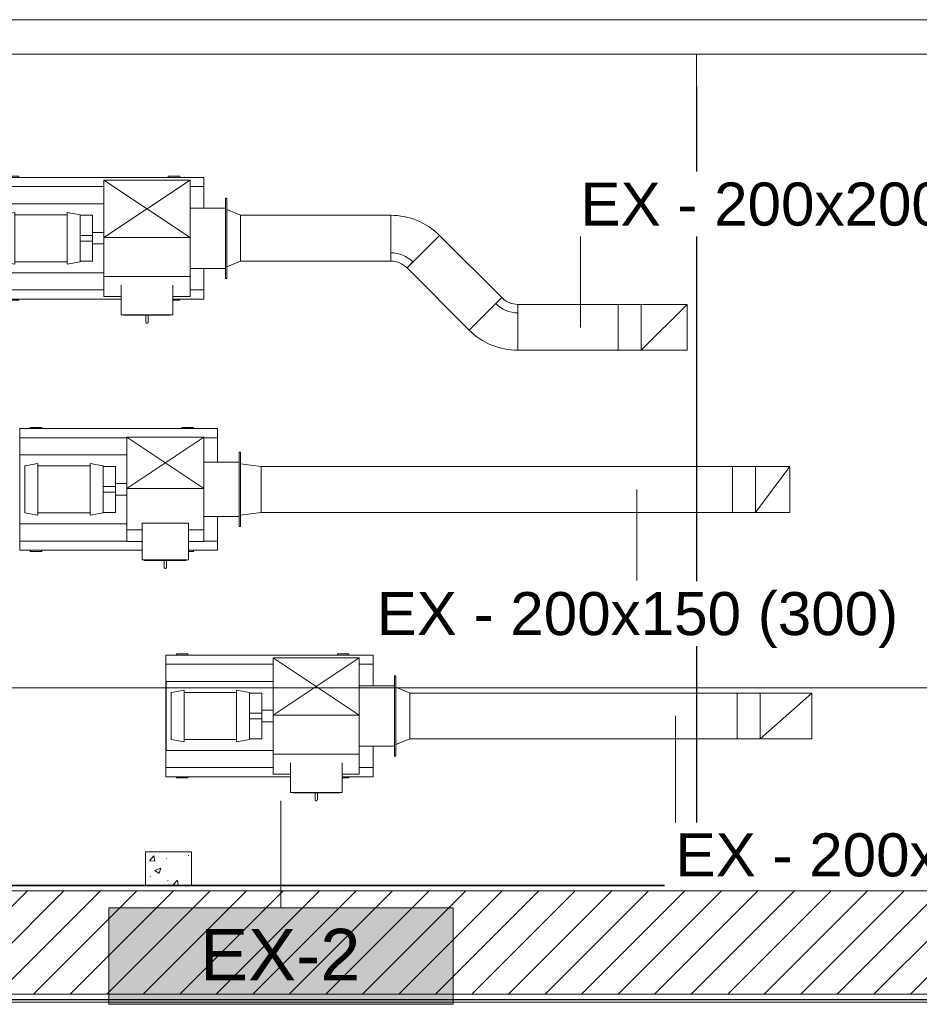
# Model space of a CAD drawing. Header units: metres. Extents: x 2.5 to 41.3, y -72.9 to -49.4.
# Tile 8 of 27: x 18.3 to 22.2, y -54.9 to -50.6. Entities that reach past the tile are written whole.
import ezdxf

# ---------------------------------------------------------------- set-up
doc = ezdxf.new("R2010")
doc.units = ezdxf.units.M
doc.linetypes.add('Oculto 1_5', pattern=[0.0022, 0.0015, -0.0007])
for name, color, linetype, lineweight in [('A-COLS', 7, 'Continuous', 18), ('A-DETL', 7, 'Oculto 1_5', 18), ('A-FLOR', 7, 'Continuous', 18), ('A-ROOF', 7, 'Continuous', 18), ('A-WALL', 7, 'Continuous', 18), ('A-WALL-PATT', 7, 'Continuous', 18), ('DUTOS', 7, 'Continuous', 18), ('G-ANNO-SYMB', 7, 'Continuous', 9), ('M-EQPM', 7, 'Continuous', 18), ('M-HVAC-DUCT', 7, 'Continuous', 18), ('M-HVAC-DUCT-ANNO', 7, 'Oculto 1_5', 18), ('S-COLS', 7, 'Continuous', 18)]:
    doc.layers.add(name, color=color, linetype=linetype, lineweight=lineweight)
doc.layers.add('M-EQPM-IDEN', color=1, linetype='Continuous', lineweight=9, true_color=0xff0000)
doc.layers.add('M-HVAC-DUCT-IDEN', color=1, linetype='Continuous', lineweight=9, true_color=0xff0000)
doc.styles.add('Arial_1', font='arial.ttf', dxfattribs={"height": 0.1875})
doc.styles.add('Arial_2', font='arial.ttf', dxfattribs={"height": 0.225})
pattern_1 = [(50, (21.555, -62.929), (0.546555, -0.047815), [0.05715, -0.62865]), (355, (21.555, -62.929), (-0.105728, 0.573166), [0.04572, -0.50292]), (100.451, (21.601, -62.933), (0.440828, 0.525349), [0.04857, -0.53427]), (46.184, (21.555, -62.776), (0.813237, -0.12613), [0.08573, -0.94298]), (96.636, (21.623, -62.787), (0.712212, 0.742287), [0.07286, -0.80141]), (351.184, (21.555, -62.776), (0.712217, 0.742274), [0.06858, -0.75438]), (21, (21.631, -62.814), (0.454846, -0.306795), [0.05715, -0.62865]), (326, (21.631, -62.814), (0.185405, 0.55256), [0.04572, -0.50292]), (71.451, (21.669, -62.84), (0.640251, 0.245763), [0.04857, -0.53427]), (37.5, (21.555, -62.929), (0.009261, 0.2536672), [0.02515, -0.47168, 0.02515, -0.48539, -0.50482]), (37.5, (21.555, -62.929), (0.009261, 0.2536672), [-1.007, 0.02515, -0.47968]), (7.5, (21.555, -62.929), (0.200456, 0.300546), [0.02515, -0.26594, 0.02515, -0.46025, -0.1924]), (7.5, (21.555, -62.929), (0.200456, 0.300546), [-0.77648, 0.02515, -0.16726]), (327.5, (21.385, -62.929), (0.4067682, -0.0171882), [0.02515, -0.16535, 0.02515, -0.56921, -0.78867]), (327.5, (21.385, -62.929), (0.4067682, -0.0171882), [-0.78486, 0.02515, -0.76352]), (317.5, (21.309, -62.929), (0.444383, 0.0762794), [0.02515, -0.2225, 0.02515, -0.36957, -0.56007]), (317.5, (21.309, -62.929), (0.444383, 0.0762794), [-0.64237, 0.02515, -0.53492])]

# ---------------------------------------------------------------- blocks, each defined once
blk = doc.blocks.new('Telhados 1 - Telhados 1-7870884-LAJE TÉCNICA')
at = {"layer": 'A-ROOF', "color": 253, "true_color": 0xaaaaaa}
blk.add_line((33.3626, -54.8516), (11.7173, -54.8516), dxfattribs=at)
blk = doc.blocks.new('4 GRE - ESCOLA DE CINEMA E AUDIOVISUAL CINE REX R07_rvt-1-LAJE TÉCNICA')
at = {"layer": 'A-WALL-PATT', "true_color": 0xd4d4d4}
h = blk.add_hatch(dxfattribs=at)
h.set_pattern_fill('FP_1', color=254, style=0, pattern_type=2)
h.set_pattern_definition(pattern_1)
h.paths.add_polyline_path([(5.5173, -54.839), (5.5198, -54.839), (5.5198, -54.344), (33.6619, -54.344), (33.6619, -54.3415), (5.5173, -54.3415), (5.5173, -54.489)])
h.paths.add_polyline_path([(34.6587, -54.3441), (34.6671, -54.3441), (34.6671, -54.3415), (33.9119, -54.3415), (33.9119, -54.3441), (34.2298, -54.3441)])
h = blk.add_hatch(dxfattribs=at)
h.set_pattern_fill('FP_2', color=254, style=0, pattern_type=2)
h.set_pattern_definition([(45, (21.555, -62.929), (-0.0795495, 0.0795495), [])])
h.paths.add_polyline_path([(34.6587, -54.8165), (34.6587, -54.3665), (33.9119, -54.3665), (33.9119, -54.8165)])
h.paths.add_polyline_path([(33.5992, -54.8165), (33.6619, -54.8165), (33.6619, -54.3665), (5.5423, -54.3665), (5.5423, -54.8165), (11.434, -54.8165), (11.434, -54.5715), (11.534, -54.5715), (11.534, -54.8165), (32.3382, -54.8165)])
h = blk.add_hatch(dxfattribs=at)
h.set_pattern_fill('FP_1', color=254, style=0, pattern_type=2)
h.set_pattern_definition(pattern_1)
h.paths.add_polyline_path([(34.6587, -54.8415), (34.6587, -54.839), (33.9119, -54.8391), (33.9119, -54.8415)])
h.paths.add_polyline_path([(33.5992, -54.8415), (33.6619, -54.8415), (33.6619, -54.839), (11.559, -54.839), (11.559, -54.8415), (32.3382, -54.8415)])
h.paths.add_polyline_path([(11.409, -54.8415), (11.409, -54.839), (5.5173, -54.839), (5.5173, -54.8415), (10.9001, -54.8415)])
at = {"layer": 'S-COLS', "true_color": 0xaaaaaa}
h = blk.add_hatch(dxfattribs=at)
h.set_pattern_fill('FP_13', color=253, style=0, pattern_type=2)
h.set_pattern_definition([(50, (21.555, -62.929), (0.273274, -0.0239114), [0.02857, -0.31432]), (355, (21.555, -62.929), (-0.052863, 0.286588), [0.02286, -0.25146]), (100.451, (21.578, -62.931), (0.220418, 0.26268), [0.02429, -0.26714]), (46.184, (21.555, -62.853), (0.406619, -0.063057), [0.04286, -0.47149]), (96.636, (21.589, -62.858), (0.356107, 0.371139), [0.03643, -0.4007]), (351.184, (21.555, -62.853), (0.356108, 0.371137), [0.03429, -0.37719]), (21, (21.593, -62.872), (0.2274184, -0.153399), [0.02858, -0.31433]), (326, (21.593, -62.872), (0.092705, 0.276284), [0.02286, -0.25146]), (71.451, (21.612, -62.884), (0.320132, 0.122885), [0.02429, -0.26714]), (37.5, (21.555, -62.929), (0.0046375, 0.1268327), [0.00251, -0.2459, 0.00251, -0.25276, -0.25241]), (37.5, (21.555, -62.929), (0.0046375, 0.1268327), [-0.50368, 0.00251, -0.2499]), (7.5, (21.555, -62.929), (0.1002335, 0.1502687), [0.00251, -0.14303, 0.00251, -0.24018, -0.0962]), (7.5, (21.555, -62.929), (0.1002335, 0.1502687), [-0.38824, 0.00251, -0.09369]), (327.5, (21.47, -62.929), (0.2033841, -0.0085941), [0.00251, -0.09274, 0.00251, -0.29467, -0.39433]), (327.5, (21.47, -62.929), (0.2033841, -0.0085941), [-0.39243, 0.00251, -0.39182]), (317.5, (21.432, -62.929), (0.2221916, 0.0381397), [0.00251, -0.12131, 0.00251, -0.19484, -0.28004]), (317.5, (21.432, -62.929), (0.2221916, 0.0381397), [-0.32118, 0.00251, -0.27752])])
h.paths.add_polyline_path([(18.8585, -54.3415), (19.0585, -54.3415), (19.0585, -54.1969), (18.8585, -54.1969)])
at = {"layer": 'A-FLOR', "color": 253, "true_color": 0xaaaaaa}
blk.add_line((21.2585, -54.3415), (21.2585, -50.7215), dxfattribs=at)
at = {"layer": 'A-WALL', "color": 253, "true_color": 0xaaaaaa}
for p, q in [((16.8494, -50.5715), (22.5289, -50.5715)), ((22.5289, -50.7215), (16.8494, -50.7215)), ((34.6671, -54.3415), (5.5173, -54.3415)), ((5.5198, -54.344), (34.6587, -54.344)), ((5.5423, -54.3665), (34.6587, -54.3665)), ((11.559, -54.8165), (34.6587, -54.8165)), ((11.559, -54.839), (34.6587, -54.839)), ((11.559, -54.8415), (34.6587, -54.8415))]:
    blk.add_line(p, q, dxfattribs=at)
at = {"layer": 'S-COLS', "color": 253, "true_color": 0xaaaaaa}
for p, q in [((18.8585, -54.1969), (19.0585, -54.1969)), ((18.8585, -54.3415), (18.8585, -54.1969)), ((19.0585, -54.1969), (19.0585, -54.3415))]:
    blk.add_line(p, q, dxfattribs=at)
at = {"layer": 'A-ROOF', "color": 253, "lineweight": 18, "true_color": 0xaaaaaa}
blk.add_blockref('Telhados 1 - Telhados 1-7870884-LAJE TÉCNICA', (0, 0), dxfattribs=at)
blk = doc.blocks.new('Family - P13-298817-LAJE TÉCNICA')
at = {"layer": 'A-COLS', "color": 253, "true_color": 0xaaaaaa}
for p, q in [((0.0987, 0.15), (0.1, 0.15)), ((0.1, 0.15), (0.1, 0.0054))]:
    blk.add_line(p, q, dxfattribs=at)
blk = doc.blocks.new('Family - P13-301664-LAJE TÉCNICA')
at = {"layer": 'S-COLS', "color": 253, "true_color": 0xaaaaaa}
for p, q in [((0.0987, 0.15), (0.1, 0.15)), ((0.1, 0.15), (0.1, 0.0054))]:
    blk.add_line(p, q, dxfattribs=at)
blk = doc.blocks.new('Family - L303-300124-LAJE TÉCNICA')
at = {"layer": 'A-FLOR', "color": 253, "true_color": 0xaaaaaa}
for p, q in [((1.0987, 1.7418), (1.1, 1.7418)), ((1.1, 1.7418), (1.1, -1.7372))]:
    blk.add_line(p, q, dxfattribs=at)
blk = doc.blocks.new('ESTRUTURAL CINE REX _011_IFC-1-LAJE TÉCNICA')
at = {"layer": 'A-COLS', "color": 253, "lineweight": 18, "true_color": 0xaaaaaa}
blk.add_blockref('Family - P13-301664-LAJE TÉCNICA', (18.9598, -54.3469), dxfattribs=at)
at = {"layer": 'A-FLOR', "color": 253, "lineweight": 18, "true_color": 0xaaaaaa}
blk.add_blockref('Family - L303-300124-LAJE TÉCNICA', (20.1598, -52.6044), dxfattribs=at)
at = {"layer": 'S-COLS', "color": 253, "lineweight": 18, "true_color": 0xaaaaaa}
blk.add_blockref('Family - P13-298817-LAJE TÉCNICA', (18.9598, -54.3469), dxfattribs=at)
blk = doc.blocks.new('M_Transição retangular para oval - Ângulo - 45 Graus-1063997-LAJE TÉCNICA')
at = {"layer": 'M-HVAC-DUCT', "color": 6, "true_color": 0xff00ff}
for p, q in [((0.0893, 0.112), (0, 0.1)), ((0, -0.1), (0, 0.1)), ((0.0658, 0.1088), (0.0893, 0.112)), ((0, -0.1), (0.0893, -0.112)), ((0.0893, -0.112), (0.0658, -0.1088))]:
    blk.add_line(p, q, dxfattribs=at)
blk = doc.blocks.new('BTS vanes - 1 Splitter Vanes-908882-LAJE TÉCNICA')
at = {"layer": 'M-HVAC-DUCT', "color": 6, "true_color": 0xff00ff}
for p, q in [((21.4362, -53.7044), (21.4362, -53.5044)), ((21.7612, -53.5044), (21.4362, -53.5044)), ((21.7612, -53.7044), (21.7612, -53.5044)), ((21.7612, -53.5044), (21.7612, -53.7044)), ((21.7612, -53.7044), (21.4362, -53.7044))]:
    blk.add_line(p, q, dxfattribs=at)
blk = doc.blocks.new('M_Transição retangular para oval - Ângulo - 45 Graus-1063978-LAJE TÉCNICA')
at = {"layer": 'M-HVAC-DUCT', "color": 6, "true_color": 0xff00ff}
for p, q in [((0.0604, 0.125), (0, 0.1)), ((0, -0.1), (0, 0.1)), ((0.0479, 0.1198), (0.0604, 0.125)), ((0, -0.1), (0.0604, -0.125)), ((0.0604, -0.125), (0.0479, -0.1198))]:
    blk.add_line(p, q, dxfattribs=at)
blk = doc.blocks.new('BTS vanes - 1 Splitter Vanes-910187-LAJE TÉCNICA')
at = {"layer": 'M-HVAC-DUCT', "color": 6, "true_color": 0xff00ff}
for p, q in [((20.9174, -52.0116), (20.9174, -51.8116)), ((21.2174, -51.8116), (20.9174, -51.8116)), ((21.2174, -52.0116), (21.2174, -51.8116)), ((21.2174, -51.8116), (21.2174, -52.0116)), ((21.2174, -52.0116), (20.9174, -52.0116))]:
    blk.add_line(p, q, dxfattribs=at)
blk = doc.blocks.new('BTS vanes - 1 Splitter Vanes-909632-LAJE TÉCNICA')
at = {"layer": 'M-HVAC-DUCT', "color": 6, "true_color": 0xff00ff}
for p, q in [((21.4155, -52.7175), (21.4155, -52.5175)), ((21.4155, -52.5175), (21.6655, -52.5175)), ((21.6655, -52.7175), (21.6655, -52.5175)), ((21.6655, -52.5175), (21.6655, -52.7175)), ((21.4155, -52.7175), (21.6655, -52.7175))]:
    blk.add_line(p, q, dxfattribs=at)
blk = doc.blocks.new('M_Transição retangular para oval - Ângulo - 45 Graus-1063869-LAJE TÉCNICA')
at = {"layer": 'M-HVAC-DUCT', "color": 6, "true_color": 0xff00ff}
for p, q in [((0.0604, 0.125), (0, 0.1)), ((0, -0.1), (0, 0.1)), ((0.0467, 0.1193), (0.0604, 0.125)), ((0, -0.1), (0.0604, -0.125)), ((0.0604, -0.125), (0.0467, -0.1193))]:
    blk.add_line(p, q, dxfattribs=at)
blk = doc.blocks.new('BTS vanes - 1 Splitter Vanes-1127622-LAJE TÉCNICA')
at = {"layer": 'M-HVAC-DUCT', "color": 6, "true_color": 0xff00ff}
for p, q in [((-0.0121, 0.1293), (0.1293, -0.0121)), ((-0.0121, 0.1293), (0.0139, 0.1032)), ((-0.0828, -0.1), (-0.0828, 0.1)), ((-0.0828, 0.0632), (-0.0828, 0.1))]:
    blk.add_line(p, q, dxfattribs=at)
for radius in [0.1, 0.1, 0.1368, 0.3]:
    blk.add_arc((-0.0828, 0.2), radius, 270, 315, dxfattribs=at)
blk = doc.blocks.new('VENTILADOR Titan LSC e LSF 200 a 1250 - 250 LSC-1063074-LAJE TÉCNICA')
at = {"layer": 'A-DETL', "color": 1, "linetype": 'Continuous', "true_color": 0xff0000}
blk.add_line((0.365, 0.1825), (0.365, 0.1825), dxfattribs=at)
at = {"layer": 'A-DETL', "color": 1, "linetype": 'Continuous', "true_color": 0xff0000, "flags": 128}
for points in [[(0.3645, 0.1825), (0.3647, 0.1825), (0.3648, 0.1825), (0.3649, 0.1825), (0.3649, 0.1825), (0.365, 0.1825)], [(0.365, 0.1925), (0.365, 0.1925), (0.365, 0.1925), (0.3649, 0.1925), (0.3648, 0.1925), (0.3647, 0.1925), (0.3646, 0.1925)], [(0.3649, 0.1925), (0.365, 0.1925), (0.365, 0.1925)]]:
    blk.add_lwpolyline(points, dxfattribs=at)
at = {"layer": 'M-EQPM', "color": 1, "true_color": 0xff0000}
for p, q in [((-0.175, 0.535), (-0.175, 0.529)), ((0.175, 0.535), (-0.175, 0.535)), ((0.175, 0.529), (-0.175, 0.529)), ((-0.131, 0.529), (-0.131, 0.375)), ((0.131, 0.375), (0.131, 0.529)), ((0.175, 0.529), (0.175, 0.535)), ((-0.265, 0.435), (-0.225, 0.435)), ((-0.265, 0.435), (-0.265, -0.4667)), ((-0.225, 0.435), (-0.131, 0.435)), ((-0.225, 0.435), (-0.225, 0.375)), ((0.131, 0.435), (0.225, 0.435)), ((0.225, 0.435), (0.265, 0.435)), ((0.225, 0.375), (0.225, 0.435)), ((0.265, 0.435), (0.265, 0.3)), ((-0.003, 0.375), (0.1659, 0.375)), ((0.253, 0.375), (0.1659, 0.375)), ((0.1659, 0.375), (0.1659, 0)), ((0.253, 0.3), (0.253, 0.375)), ((-0.265, 0.33), (-0.27, 0.33)), ((-0.27, 0.33), (-0.27, 0.28)), ((0.27, 0.33), (0.265, 0.33)), ((0.27, 0.3), (0.27, 0.33)), ((-0.27, 0.28), (-0.265, 0.28)), ((0.2037, 0.3), (0.333, 0.3)), ((0.333, 0.075), (0.333, 0.3)), ((0.335, 0.2887), (0.333, 0.2887)), ((0.335, 0.2858), (0.335, 0.2887)), ((0.35, 0.1925), (0.335, 0.1925)), ((0.35, 0.1925), (0.335, 0.1925)), ((0.335, 0.1825), (0.35, 0.1825)), ((0.335, 0.1825), (0.35, 0.1825)), ((0.333, 0.0862), (0.335, 0.0862)), ((0.335, 0.0862), (0.335, 0.0892)), ((0.333, 0.075), (0.2037, 0.075)), ((0.253, 0), (0.253, 0.075)), ((0.265, 0.075), (0.265, -0.4667)), ((-0.225, 0), (-0.225, -0.4667)), ((-0.15, -0.466), (-0.15, 0)), ((-0.025, 0), (-0.025, -0.05)), ((0.1659, 0), (-0.003, 0)), ((0.15, -0.466), (0.15, 0)), ((0.1659, 0), (0.253, 0)), ((0.225, -0.4667), (0.225, 0)), ((0.025, -0.05), (0.025, 0)), ((-0.1, -0.05), (-0.1, -0.1037)), ((-0.1, -0.05), (-0.025, -0.05)), ((-0.025, -0.05), (-0.022, -0.05)), ((-0.022, -0.05), (0.025, -0.05)), ((-0.0123, -0.05), (-0.0123, -0.1037)), ((0.0122, -0.1037), (0.0122, -0.05)), ((0.025, -0.05), (0.1, -0.05)), ((0.1, -0.05), (0.1, -0.1037)), ((-0.1025, -0.1037), (-0.1125, -0.16)), ((0.1025, -0.1037), (-0.1025, -0.1037)), ((0.1125, -0.16), (0.1025, -0.1037)), ((0.1125, -0.16), (-0.1125, -0.16)), ((-0.1025, -0.16), (-0.1025, -0.3877)), ((0.1025, -0.3877), (0.1025, -0.16)), ((-0.265, -0.371), (-0.27, -0.371)), ((-0.27, -0.371), (-0.27, -0.421)), ((0.27, -0.371), (0.265, -0.371)), ((0.27, -0.421), (0.27, -0.371)), ((-0.27, -0.421), (-0.265, -0.421)), ((-0.1125, -0.3877), (-0.1025, -0.444)), ((-0.1125, -0.3877), (0.1125, -0.3877)), ((0.1025, -0.444), (0.1125, -0.3877)), ((0.265, -0.421), (0.27, -0.421)), ((-0.225, -0.4667), (-0.265, -0.4667)), ((0.225, -0.4667), (-0.225, -0.4667)), ((0.15, -0.466), (-0.15, -0.466)), ((-0.1025, -0.444), (0.1025, -0.444)), ((0.265, -0.4667), (0.225, -0.4667))]:
    blk.add_line(p, q, dxfattribs=at)
at = {"layer": 'M-EQPM', "color": 1, "true_color": 0xff0000, "flags": 128}
for points in [[(0.335, 0.2887), (0.335, 0.2858), (0.335, 0.2772), (0.335, 0.2633), (0.335, 0.245), (0.335, 0.2234), (0.335, 0.1997), (0.335, 0.1753), (0.335, 0.1516), (0.335, 0.13), (0.335, 0.1117), (0.335, 0.0978), (0.335, 0.0892), (0.335, 0.0862)], [(0.35, 0.1925), (0.3506, 0.1925), (0.3512, 0.1925), (0.3518, 0.1925), (0.3524, 0.1925), (0.353, 0.1925), (0.3536, 0.1925), (0.3541, 0.1925), (0.3547, 0.1925), (0.3553, 0.1925)], [(0.365, 0.1925), (0.365, 0.1925), (0.365, 0.1925), (0.3649, 0.1925), (0.3648, 0.1925), (0.3647, 0.1925), (0.3646, 0.1925), (0.3644, 0.1925), (0.3642, 0.1925), (0.364, 0.1925), (0.3638, 0.1925), (0.3636, 0.1925), (0.3633, 0.1925), (0.363, 0.1925), (0.3627, 0.1925), (0.3624, 0.1925), (0.362, 0.1925), (0.3617, 0.1925), (0.3613, 0.1925), (0.3609, 0.1925), (0.3605, 0.1925), (0.36, 0.1925), (0.3596, 0.1925), (0.3591, 0.1925), (0.3586, 0.1925), (0.3581, 0.1925), (0.3576, 0.1925), (0.3571, 0.1925), (0.3565, 0.1925), (0.356, 0.1925), (0.3554, 0.1925), (0.3549, 0.1925), (0.3543, 0.1925), (0.3537, 0.1925), (0.3531, 0.1925), (0.3525, 0.1925), (0.352, 0.1925), (0.3514, 0.1925), (0.3508, 0.1925), (0.3502, 0.1925), (0.35, 0.1925)], [(0.3549, 0.1825), (0.3543, 0.1825), (0.3537, 0.1825), (0.3531, 0.1825), (0.3525, 0.1825), (0.352, 0.1825), (0.3514, 0.1825), (0.3508, 0.1825), (0.3502, 0.1825), (0.35, 0.1825)], [(0.35, 0.1825), (0.3506, 0.1825), (0.3512, 0.1825), (0.3518, 0.1825), (0.3524, 0.1825), (0.353, 0.1825), (0.3536, 0.1825), (0.3541, 0.1825), (0.3547, 0.1825), (0.3553, 0.1825), (0.3558, 0.1825), (0.3564, 0.1825), (0.3569, 0.1825), (0.3575, 0.1825), (0.358, 0.1825), (0.3585, 0.1825), (0.359, 0.1825), (0.3594, 0.1825), (0.3599, 0.1825), (0.3603, 0.1825), (0.3608, 0.1825), (0.3612, 0.1825), (0.3616, 0.1825), (0.3619, 0.1825), (0.3623, 0.1825), (0.3626, 0.1825), (0.3629, 0.1825), (0.3632, 0.1825), (0.3635, 0.1825), (0.3638, 0.1825), (0.364, 0.1825), (0.3642, 0.1825), (0.3644, 0.1825), (0.3645, 0.1825), (0.3647, 0.1825), (0.3648, 0.1825), (0.3649, 0.1825), (0.3649, 0.1825), (0.365, 0.1825), (0.365, 0.1825)], [(0.3569, 0.1925), (0.3575, 0.1925), (0.358, 0.1925), (0.3585, 0.1925), (0.359, 0.1925), (0.3594, 0.1925), (0.3599, 0.1925), (0.3603, 0.1925), (0.3608, 0.1925), (0.3612, 0.1925), (0.3616, 0.1925), (0.3619, 0.1925), (0.3623, 0.1925), (0.3626, 0.1925), (0.3629, 0.1925), (0.3632, 0.1925), (0.3635, 0.1925), (0.3638, 0.1925)], [(0.3636, 0.1825), (0.3633, 0.1825), (0.363, 0.1825), (0.3627, 0.1825), (0.3624, 0.1825), (0.362, 0.1825), (0.3617, 0.1825), (0.3613, 0.1825), (0.3609, 0.1825), (0.3605, 0.1825), (0.36, 0.1825), (0.3596, 0.1825), (0.3591, 0.1825), (0.3586, 0.1825), (0.3581, 0.1825), (0.3576, 0.1825), (0.3571, 0.1825)], [(0.3649, 0.1925), (0.365, 0.1925), (0.365, 0.1925)], [(0.365, 0.1925), (0.3652, 0.1925), (0.3654, 0.1925), (0.3656, 0.1925), (0.3658, 0.1924), (0.366, 0.1924), (0.3662, 0.1924), (0.3664, 0.1923), (0.3666, 0.1922), (0.3668, 0.1922), (0.3669, 0.1921), (0.3671, 0.192), (0.3673, 0.1919), (0.3675, 0.1918)], [(0.3675, 0.1832), (0.3674, 0.1831), (0.3672, 0.183), (0.367, 0.1829), (0.3668, 0.1828), (0.3666, 0.1828), (0.3664, 0.1827), (0.3662, 0.1827), (0.366, 0.1826), (0.3658, 0.1826), (0.3657, 0.1825), (0.3655, 0.1825), (0.3653, 0.1825), (0.3651, 0.1825), (0.365, 0.1825)], [(0.365, 0.1825), (0.365, 0.1825), (0.365, 0.1825)], [(0.3687, 0.1908), (0.3689, 0.1907), (0.369, 0.1905), (0.3691, 0.1904), (0.3692, 0.1902), (0.3693, 0.19), (0.3694, 0.1899), (0.3695, 0.1897), (0.3696, 0.1895), (0.3697, 0.1893), (0.3697, 0.1891), (0.3698, 0.1889), (0.3698, 0.1887), (0.3699, 0.1885), (0.3699, 0.1883), (0.37, 0.1882), (0.37, 0.188), (0.37, 0.1878), (0.37, 0.1876), (0.37, 0.1875)], [(0.37, 0.1875), (0.37, 0.1873), (0.37, 0.1871), (0.37, 0.1869), (0.3699, 0.1867), (0.3699, 0.1865), (0.3699, 0.1863), (0.3698, 0.1861), (0.3697, 0.1859), (0.3697, 0.1857), (0.3696, 0.1856), (0.3695, 0.1854), (0.3694, 0.1852), (0.3693, 0.185), (0.3692, 0.1848), (0.3691, 0.1847), (0.369, 0.1845), (0.3689, 0.1844), (0.3688, 0.1842)]]:
    blk.add_lwpolyline(points, dxfattribs=at)
blk = doc.blocks.new('VENTILADOR Titan LSC e LSF 200 a 1250 - 250 LSC-V17-LAJE TÉCNICA')
at = {"layer": 'A-DETL', "color": 1, "linetype": 'Continuous', "true_color": 0xff0000}
blk.add_line((0.365, 0.1825), (0.365, 0.1825), dxfattribs=at)
at = {"layer": 'A-DETL', "color": 1, "linetype": 'Continuous', "true_color": 0xff0000, "flags": 128}
for points in [[(0.3645, 0.1825), (0.3647, 0.1825), (0.3648, 0.1825), (0.3649, 0.1825), (0.3649, 0.1825), (0.365, 0.1825)], [(0.365, 0.1925), (0.365, 0.1925), (0.365, 0.1925), (0.3649, 0.1925), (0.3648, 0.1925), (0.3647, 0.1925), (0.3646, 0.1925)], [(0.3649, 0.1925), (0.365, 0.1925), (0.365, 0.1925)]]:
    blk.add_lwpolyline(points, dxfattribs=at)
at = {"layer": 'M-EQPM', "color": 1, "true_color": 0xff0000}
for p, q in [((-0.175, 0.535), (-0.175, 0.529)), ((0.175, 0.535), (-0.175, 0.535)), ((0.175, 0.529), (-0.175, 0.529)), ((-0.131, 0.529), (-0.131, 0.375)), ((0.131, 0.375), (0.131, 0.529)), ((0.175, 0.529), (0.175, 0.535)), ((-0.265, 0.435), (-0.225, 0.435)), ((-0.265, 0.435), (-0.265, -0.4667)), ((-0.225, 0.435), (-0.131, 0.435)), ((-0.225, 0.435), (-0.225, 0.375)), ((0.131, 0.435), (0.225, 0.435)), ((0.225, 0.435), (0.265, 0.435)), ((0.225, 0.375), (0.225, 0.435)), ((0.265, 0.435), (0.265, 0.3)), ((-0.003, 0.375), (0.1659, 0.375)), ((0.253, 0.375), (0.1659, 0.375)), ((0.1659, 0.375), (0.1659, 0)), ((0.253, 0.3), (0.253, 0.375)), ((-0.265, 0.33), (-0.27, 0.33)), ((-0.27, 0.33), (-0.27, 0.28)), ((0.27, 0.33), (0.265, 0.33)), ((0.27, 0.3), (0.27, 0.33)), ((-0.27, 0.28), (-0.265, 0.28)), ((0.2037, 0.3), (0.333, 0.3)), ((0.333, 0.075), (0.333, 0.3)), ((0.335, 0.2887), (0.333, 0.2887)), ((0.335, 0.2858), (0.335, 0.2887)), ((0.35, 0.1925), (0.335, 0.1925)), ((0.35, 0.1925), (0.335, 0.1925)), ((0.335, 0.1825), (0.35, 0.1825)), ((0.335, 0.1825), (0.35, 0.1825)), ((0.333, 0.0862), (0.335, 0.0862)), ((0.335, 0.0862), (0.335, 0.0892)), ((0.333, 0.075), (0.2037, 0.075)), ((0.253, 0), (0.253, 0.075)), ((0.265, 0.075), (0.265, -0.4667)), ((-0.15, -0.466), (-0.15, 0)), ((0.1659, 0), (-0.003, 0)), ((0.15, -0.466), (0.15, 0)), ((0.1659, 0), (0.253, 0)), ((0.225, -0.4667), (0.225, 0)), ((-0.225, 0), (-0.225, -0.4667)), ((-0.025, 0), (-0.025, -0.05)), ((0.025, -0.05), (0.025, 0)), ((-0.1, -0.05), (-0.1, -0.1037)), ((-0.1, -0.05), (-0.025, -0.05)), ((-0.025, -0.05), (-0.022, -0.05)), ((-0.022, -0.05), (0.025, -0.05)), ((-0.0123, -0.05), (-0.0123, -0.1037)), ((0.0122, -0.1037), (0.0122, -0.05)), ((0.0257, -0.05), (0.1, -0.05)), ((0.1, -0.05), (0.1, -0.1037)), ((-0.1025, -0.1037), (-0.1125, -0.16)), ((0.1025, -0.1037), (-0.1025, -0.1037)), ((0.1125, -0.16), (0.1025, -0.1037)), ((0.1125, -0.16), (-0.1125, -0.16)), ((-0.1025, -0.16), (-0.1025, -0.3877)), ((0.1025, -0.3877), (0.1025, -0.16)), ((-0.265, -0.371), (-0.27, -0.371)), ((-0.27, -0.371), (-0.27, -0.421)), ((0.27, -0.371), (0.265, -0.371)), ((0.27, -0.421), (0.27, -0.371)), ((-0.27, -0.421), (-0.265, -0.421)), ((-0.1125, -0.3877), (-0.1025, -0.444)), ((-0.1125, -0.3877), (0.1125, -0.3877)), ((0.1025, -0.444), (0.1125, -0.3877)), ((0.265, -0.421), (0.27, -0.421)), ((-0.225, -0.4667), (-0.265, -0.4667)), ((0.225, -0.4667), (-0.225, -0.4667)), ((0.15, -0.466), (-0.15, -0.466)), ((-0.1025, -0.444), (0.1025, -0.444)), ((0.265, -0.4667), (0.225, -0.4667))]:
    blk.add_line(p, q, dxfattribs=at)
at = {"layer": 'M-EQPM', "color": 1, "true_color": 0xff0000, "flags": 128}
for points in [[(0.335, 0.2887), (0.335, 0.2858), (0.335, 0.2772), (0.335, 0.2633), (0.335, 0.245), (0.335, 0.2234), (0.335, 0.1997), (0.335, 0.1753), (0.335, 0.1516), (0.335, 0.13), (0.335, 0.1117), (0.335, 0.0978), (0.335, 0.0892), (0.335, 0.0862)], [(0.35, 0.1925), (0.3506, 0.1925), (0.3512, 0.1925), (0.3518, 0.1925), (0.3524, 0.1925), (0.353, 0.1925), (0.3536, 0.1925), (0.3541, 0.1925), (0.3547, 0.1925), (0.3553, 0.1925)], [(0.365, 0.1925), (0.365, 0.1925), (0.365, 0.1925), (0.3649, 0.1925), (0.3648, 0.1925), (0.3647, 0.1925), (0.3646, 0.1925), (0.3644, 0.1925), (0.3642, 0.1925), (0.364, 0.1925), (0.3638, 0.1925), (0.3636, 0.1925), (0.3633, 0.1925), (0.363, 0.1925), (0.3627, 0.1925), (0.3624, 0.1925), (0.362, 0.1925), (0.3617, 0.1925), (0.3613, 0.1925), (0.3609, 0.1925), (0.3605, 0.1925), (0.36, 0.1925), (0.3596, 0.1925), (0.3591, 0.1925), (0.3586, 0.1925), (0.3581, 0.1925), (0.3576, 0.1925), (0.3571, 0.1925), (0.3565, 0.1925), (0.356, 0.1925), (0.3554, 0.1925), (0.3549, 0.1925), (0.3543, 0.1925), (0.3537, 0.1925), (0.3531, 0.1925), (0.3525, 0.1925), (0.352, 0.1925), (0.3514, 0.1925), (0.3508, 0.1925), (0.3502, 0.1925), (0.35, 0.1925)], [(0.3549, 0.1825), (0.3543, 0.1825), (0.3537, 0.1825), (0.3531, 0.1825), (0.3525, 0.1825), (0.352, 0.1825), (0.3514, 0.1825), (0.3508, 0.1825), (0.3502, 0.1825), (0.35, 0.1825)], [(0.35, 0.1825), (0.3506, 0.1825), (0.3512, 0.1825), (0.3518, 0.1825), (0.3524, 0.1825), (0.353, 0.1825), (0.3536, 0.1825), (0.3541, 0.1825), (0.3547, 0.1825), (0.3553, 0.1825), (0.3558, 0.1825), (0.3564, 0.1825), (0.3569, 0.1825), (0.3575, 0.1825), (0.358, 0.1825), (0.3585, 0.1825), (0.359, 0.1825), (0.3594, 0.1825), (0.3599, 0.1825), (0.3603, 0.1825), (0.3608, 0.1825), (0.3612, 0.1825), (0.3616, 0.1825), (0.3619, 0.1825), (0.3623, 0.1825), (0.3626, 0.1825), (0.3629, 0.1825), (0.3632, 0.1825), (0.3635, 0.1825), (0.3638, 0.1825), (0.364, 0.1825), (0.3642, 0.1825), (0.3644, 0.1825), (0.3645, 0.1825), (0.3647, 0.1825), (0.3648, 0.1825), (0.3649, 0.1825), (0.3649, 0.1825), (0.365, 0.1825), (0.365, 0.1825)], [(0.3569, 0.1925), (0.3575, 0.1925), (0.358, 0.1925), (0.3585, 0.1925), (0.359, 0.1925), (0.3594, 0.1925), (0.3599, 0.1925), (0.3603, 0.1925), (0.3608, 0.1925), (0.3612, 0.1925), (0.3616, 0.1925), (0.3619, 0.1925), (0.3623, 0.1925), (0.3626, 0.1925), (0.3629, 0.1925), (0.3632, 0.1925), (0.3635, 0.1925), (0.3638, 0.1925)], [(0.3636, 0.1825), (0.3633, 0.1825), (0.363, 0.1825), (0.3627, 0.1825), (0.3624, 0.1825), (0.362, 0.1825), (0.3617, 0.1825), (0.3613, 0.1825), (0.3609, 0.1825), (0.3605, 0.1825), (0.36, 0.1825), (0.3596, 0.1825), (0.3591, 0.1825), (0.3586, 0.1825), (0.3581, 0.1825), (0.3576, 0.1825), (0.3571, 0.1825)], [(0.3649, 0.1925), (0.365, 0.1925), (0.365, 0.1925)], [(0.365, 0.1925), (0.3652, 0.1925), (0.3654, 0.1925), (0.3656, 0.1925), (0.3658, 0.1924), (0.366, 0.1924), (0.3662, 0.1924), (0.3664, 0.1923), (0.3666, 0.1922), (0.3668, 0.1922), (0.3669, 0.1921), (0.3671, 0.192), (0.3673, 0.1919), (0.3675, 0.1918)], [(0.3675, 0.1832), (0.3674, 0.1831), (0.3672, 0.183), (0.367, 0.1829), (0.3668, 0.1828), (0.3666, 0.1828), (0.3664, 0.1827), (0.3662, 0.1827), (0.366, 0.1826), (0.3658, 0.1826), (0.3657, 0.1825), (0.3655, 0.1825), (0.3653, 0.1825), (0.3651, 0.1825), (0.365, 0.1825)], [(0.365, 0.1825), (0.365, 0.1825), (0.365, 0.1825)], [(0.3687, 0.1908), (0.3689, 0.1907), (0.369, 0.1905), (0.3691, 0.1904), (0.3692, 0.1902), (0.3693, 0.19), (0.3694, 0.1899), (0.3695, 0.1897), (0.3696, 0.1895), (0.3697, 0.1893), (0.3697, 0.1891), (0.3698, 0.1889), (0.3698, 0.1887), (0.3699, 0.1885), (0.3699, 0.1883), (0.37, 0.1882), (0.37, 0.188), (0.37, 0.1878), (0.37, 0.1876), (0.37, 0.1875)], [(0.37, 0.1875), (0.37, 0.1873), (0.37, 0.1871), (0.37, 0.1869), (0.3699, 0.1867), (0.3699, 0.1865), (0.3699, 0.1863), (0.3698, 0.1861), (0.3697, 0.1859), (0.3697, 0.1857), (0.3696, 0.1856), (0.3695, 0.1854), (0.3694, 0.1852), (0.3693, 0.185), (0.3692, 0.1848), (0.3691, 0.1847), (0.369, 0.1845), (0.3689, 0.1844), (0.3688, 0.1842)]]:
    blk.add_lwpolyline(points, dxfattribs=at)
blk = doc.blocks.new('VENTILADOR Titan LSC e LSF 200 a 1250 - 224 LSC-1063991-LAJE TÉCNICA')
at = {"layer": 'A-DETL', "color": 1, "linetype": 'Continuous', "true_color": 0xff0000}
blk.add_line((0.3395, 0.1625), (0.3395, 0.1625), dxfattribs=at)
at = {"layer": 'A-DETL', "color": 1, "linetype": 'Continuous', "true_color": 0xff0000, "flags": 128}
for points in [[(0.3395, 0.1725), (0.3395, 0.1725), (0.3395, 0.1725), (0.3394, 0.1725), (0.3393, 0.1725), (0.3392, 0.1725), (0.3391, 0.1725)], [(0.3394, 0.1725), (0.3395, 0.1725), (0.3395, 0.1725)], [(0.339, 0.1625), (0.3392, 0.1625), (0.3393, 0.1625), (0.3394, 0.1625), (0.3394, 0.1625), (0.3395, 0.1625)]]:
    blk.add_lwpolyline(points, dxfattribs=at)
at = {"layer": 'M-EQPM', "color": 1, "true_color": 0xff0000}
for p, q in [((-0.162, 0.495), (-0.162, 0.489)), ((0.162, 0.495), (-0.162, 0.495)), ((0.162, 0.489), (-0.162, 0.489)), ((-0.118, 0.489), (-0.118, 0.335)), ((0.118, 0.335), (0.118, 0.489)), ((0.162, 0.489), (0.162, 0.495)), ((-0.265, 0.395), (-0.225, 0.395)), ((-0.265, 0.395), (-0.265, -0.4667)), ((-0.225, 0.395), (-0.118, 0.395)), ((-0.225, 0.395), (-0.225, 0.335)), ((0.118, 0.395), (0.225, 0.395)), ((0.225, 0.395), (0.265, 0.395)), ((0.225, 0.335), (0.225, 0.395)), ((0.265, 0.395), (0.265, 0.268)), ((-0.0035, 0.335), (0.1757, 0.335)), ((0.2275, 0.335), (0.1757, 0.335)), ((0.1757, 0.335), (0.1757, 0.268)), ((0.2275, 0.268), (0.2275, 0.335)), ((-0.265, 0.29), (-0.27, 0.29)), ((-0.27, 0.29), (-0.27, 0.24)), ((0.1475, 0.268), (0.3075, 0.268)), ((0.1475, 0.268), (0.1475, 0.067)), ((0.27, 0.29), (0.265, 0.29)), ((0.27, 0.268), (0.27, 0.29)), ((0.3075, 0.067), (0.3075, 0.268)), ((0.3095, 0.2579), (0.3075, 0.2579)), ((0.3095, 0.2576), (0.3095, 0.2579)), ((-0.27, 0.24), (-0.265, 0.24)), ((0.3245, 0.1725), (0.3095, 0.1725)), ((0.3245, 0.1725), (0.3095, 0.1725)), ((0.3095, 0.1625), (0.3245, 0.1625)), ((0.3095, 0.1625), (0.3245, 0.1625)), ((0.3075, 0.067), (0.1475, 0.067)), ((0.1757, 0.067), (0.1757, 0)), ((0.2275, 0), (0.2275, 0.067)), ((0.265, 0.067), (0.265, -0.4667)), ((0.3075, 0.077), (0.3095, 0.077)), ((0.3095, 0.077), (0.3095, 0.0774)), ((-0.15, -0.466), (-0.15, 0)), ((0.1757, 0), (-0.0035, 0)), ((0.15, -0.466), (0.15, 0)), ((0.1757, 0), (0.2275, 0)), ((0.225, -0.4667), (0.225, 0)), ((-0.225, 0), (-0.225, -0.4667)), ((-0.025, 0), (-0.025, -0.05)), ((0.025, -0.05), (0.025, 0)), ((-0.1, -0.05), (-0.1, -0.1037)), ((-0.1, -0.05), (-0.0251, -0.05)), ((-0.025, -0.05), (-0.022, -0.05)), ((-0.022, -0.05), (0.025, -0.05)), ((-0.0123, -0.05), (-0.0123, -0.1037)), ((0.0122, -0.1037), (0.0122, -0.05)), ((0.025, -0.05), (0.1, -0.05)), ((0.1, -0.05), (0.1, -0.1037)), ((-0.1025, -0.1037), (-0.1125, -0.16)), ((0.1025, -0.1037), (-0.1025, -0.1037)), ((0.1125, -0.16), (0.1025, -0.1037)), ((0.1125, -0.16), (-0.1125, -0.16)), ((-0.1025, -0.16), (-0.1025, -0.3877)), ((0.1025, -0.3877), (0.1025, -0.16)), ((-0.265, -0.371), (-0.27, -0.371)), ((-0.27, -0.371), (-0.27, -0.421)), ((0.27, -0.371), (0.265, -0.371)), ((0.27, -0.421), (0.27, -0.371)), ((-0.27, -0.421), (-0.265, -0.421)), ((-0.1125, -0.3877), (-0.1025, -0.444)), ((-0.1125, -0.3877), (0.1125, -0.3877)), ((0.1025, -0.444), (0.1125, -0.3877)), ((0.265, -0.421), (0.27, -0.421)), ((-0.225, -0.4667), (-0.265, -0.4667)), ((0.225, -0.4667), (-0.225, -0.4667)), ((0.15, -0.466), (-0.15, -0.466)), ((-0.1025, -0.444), (0.1025, -0.444)), ((0.265, -0.4667), (0.225, -0.4667))]:
    blk.add_line(p, q, dxfattribs=at)
at = {"layer": 'M-EQPM', "color": 1, "true_color": 0xff0000, "flags": 128}
for points in [[(0.3095, 0.2579), (0.3095, 0.2553), (0.3095, 0.2476), (0.3095, 0.2352), (0.3095, 0.2189), (0.3095, 0.1996), (0.3095, 0.1784), (0.3095, 0.1566), (0.3095, 0.1354), (0.3095, 0.1161), (0.3095, 0.0998), (0.3095, 0.0874), (0.3095, 0.0797), (0.3095, 0.077)], [(0.3245, 0.1725), (0.3251, 0.1725), (0.3257, 0.1725), (0.3263, 0.1725), (0.3269, 0.1725), (0.3275, 0.1725), (0.3281, 0.1725), (0.3286, 0.1725), (0.3292, 0.1725), (0.3298, 0.1725)], [(0.3395, 0.1725), (0.3395, 0.1725), (0.3395, 0.1725), (0.3394, 0.1725), (0.3393, 0.1725), (0.3392, 0.1725), (0.3391, 0.1725), (0.3389, 0.1725), (0.3387, 0.1725), (0.3385, 0.1725), (0.3383, 0.1725), (0.3381, 0.1725), (0.3378, 0.1725), (0.3375, 0.1725), (0.3372, 0.1725), (0.3369, 0.1725), (0.3365, 0.1725), (0.3362, 0.1725), (0.3358, 0.1725), (0.3354, 0.1725), (0.335, 0.1725), (0.3345, 0.1725), (0.3341, 0.1725), (0.3336, 0.1725), (0.3331, 0.1725), (0.3326, 0.1725), (0.3321, 0.1725), (0.3316, 0.1725), (0.331, 0.1725), (0.3305, 0.1725), (0.3299, 0.1725), (0.3294, 0.1725), (0.3288, 0.1725), (0.3282, 0.1725), (0.3276, 0.1725), (0.327, 0.1725), (0.3265, 0.1725), (0.3259, 0.1725), (0.3253, 0.1725), (0.3247, 0.1725), (0.3245, 0.1725)], [(0.3314, 0.1725), (0.332, 0.1725), (0.3325, 0.1725), (0.333, 0.1725), (0.3335, 0.1725), (0.3339, 0.1725), (0.3344, 0.1725), (0.3348, 0.1725), (0.3353, 0.1725), (0.3357, 0.1725), (0.3361, 0.1725), (0.3364, 0.1725), (0.3368, 0.1725), (0.3371, 0.1725), (0.3374, 0.1725), (0.3377, 0.1725), (0.338, 0.1725), (0.3383, 0.1725)], [(0.3394, 0.1725), (0.3395, 0.1725), (0.3395, 0.1725)], [(0.3395, 0.1725), (0.3397, 0.1725), (0.3399, 0.1725), (0.3401, 0.1725), (0.3403, 0.1724), (0.3405, 0.1724), (0.3407, 0.1724), (0.3409, 0.1723), (0.3411, 0.1722), (0.3413, 0.1722), (0.3414, 0.1721), (0.3416, 0.172), (0.3418, 0.1719), (0.342, 0.1718)], [(0.3294, 0.1625), (0.3288, 0.1625), (0.3282, 0.1625), (0.3276, 0.1625), (0.327, 0.1625), (0.3265, 0.1625), (0.3259, 0.1625), (0.3253, 0.1625), (0.3247, 0.1625), (0.3245, 0.1625)], [(0.3245, 0.1625), (0.3251, 0.1625), (0.3257, 0.1625), (0.3263, 0.1625), (0.3269, 0.1625), (0.3275, 0.1625), (0.3281, 0.1625), (0.3286, 0.1625), (0.3292, 0.1625), (0.3298, 0.1625), (0.3303, 0.1625), (0.3309, 0.1625), (0.3314, 0.1625), (0.332, 0.1625), (0.3325, 0.1625), (0.333, 0.1625), (0.3335, 0.1625), (0.3339, 0.1625), (0.3344, 0.1625), (0.3348, 0.1625), (0.3353, 0.1625), (0.3357, 0.1625), (0.3361, 0.1625), (0.3364, 0.1625), (0.3368, 0.1625), (0.3371, 0.1625), (0.3374, 0.1625), (0.3377, 0.1625), (0.338, 0.1625), (0.3383, 0.1625), (0.3385, 0.1625), (0.3387, 0.1625), (0.3389, 0.1625), (0.339, 0.1625), (0.3392, 0.1625), (0.3393, 0.1625), (0.3394, 0.1625), (0.3394, 0.1625), (0.3395, 0.1625), (0.3395, 0.1625)], [(0.3381, 0.1625), (0.3378, 0.1625), (0.3375, 0.1625), (0.3372, 0.1625), (0.3369, 0.1625), (0.3365, 0.1625), (0.3362, 0.1625), (0.3358, 0.1625), (0.3354, 0.1625), (0.335, 0.1625), (0.3345, 0.1625), (0.3341, 0.1625), (0.3336, 0.1625), (0.3331, 0.1625), (0.3326, 0.1625), (0.3321, 0.1625), (0.3316, 0.1625)], [(0.342, 0.1632), (0.3419, 0.1631), (0.3417, 0.163), (0.3415, 0.1629), (0.3413, 0.1628), (0.3411, 0.1628), (0.3409, 0.1627), (0.3407, 0.1627), (0.3405, 0.1626), (0.3403, 0.1626), (0.3402, 0.1625), (0.34, 0.1625), (0.3398, 0.1625), (0.3396, 0.1625), (0.3395, 0.1625)], [(0.3395, 0.1625), (0.3395, 0.1625), (0.3395, 0.1625)], [(0.3432, 0.1708), (0.3434, 0.1707), (0.3435, 0.1705), (0.3436, 0.1704), (0.3437, 0.1702), (0.3438, 0.17), (0.3439, 0.1699), (0.344, 0.1697), (0.3441, 0.1695), (0.3442, 0.1693), (0.3442, 0.1691), (0.3443, 0.1689), (0.3443, 0.1687), (0.3444, 0.1685), (0.3444, 0.1683), (0.3445, 0.1682), (0.3445, 0.168), (0.3445, 0.1678), (0.3445, 0.1676), (0.3445, 0.1675)], [(0.3445, 0.1675), (0.3445, 0.1673), (0.3445, 0.1671), (0.3445, 0.1669), (0.3444, 0.1667), (0.3444, 0.1665), (0.3444, 0.1663), (0.3443, 0.1661), (0.3442, 0.1659), (0.3442, 0.1657), (0.3441, 0.1656), (0.344, 0.1654), (0.3439, 0.1652), (0.3438, 0.165), (0.3437, 0.1648), (0.3436, 0.1647), (0.3435, 0.1645), (0.3434, 0.1644), (0.3433, 0.1642)]]:
    blk.add_lwpolyline(points, dxfattribs=at)
blk = doc.blocks.new('M_Identificador de equipamento mecânico_BTS - Em caixas-817025-LAJE TÉCNICA')
at = {"layer": 'M-EQPM-IDEN', "true_color": 0xf5f5f5}
blk.add_hatch(color=7, dxfattribs=at).paths.add_polyline_path([(0.01, 0.0028), (0.01, -0.0028), (-0.01, -0.0028), (-0.01, 0.0028)])
at = {"layer": 'M-EQPM-IDEN'}
for p, q in [((0.01, 0.0028), (-0.01, 0.0028)), ((-0.01, 0.0028), (-0.01, -0.0028)), ((-0.01, 0.0028), (0.01, 0.0028)), ((-0.01, -0.0028), (-0.01, 0.0028)), ((0.01, -0.0028), (0.01, 0.0028)), ((0.01, 0.0028), (0.01, -0.0028)), ((-0.01, -0.0028), (0.01, -0.0028)), ((0.01, -0.0028), (-0.01, -0.0028))]:
    blk.add_line(p, q, dxfattribs=at)

msp = doc.modelspace()

# ---------------------------------------------------------------- linework, layer by layer
at = {"layer": 'A-DETL', "color": 6, "linetype": 'Continuous', "true_color": 0xff00ff}
for p, q in [((21.0174, -52.0116), (21.0174, -51.8116)), ((21.0174, -52.0116), (21.2174, -51.8116)), ((21.5155, -52.5175), (21.5155, -52.7175)), ((21.5155, -52.7175), (21.6655, -52.5175)), ((21.5362, -53.7044), (21.5362, -53.5044)), ((21.7612, -53.5044), (21.5362, -53.7044))]:
    msp.add_line(p, q, dxfattribs=at)
at = {"layer": 'DUTOS', "color": 6, "true_color": 0xff00ff}
for p, q in [((19.2729, -51.6236), (19.2729, -51.4236)), ((19.927, -51.4236), (19.2729, -51.4236)), ((19.927, -51.4236), (19.927, -51.6236)), ((19.9977, -51.6529), (20.1392, -51.5114)), ((20.1392, -51.5114), (20.41, -51.7823)), ((19.927, -51.6236), (19.2729, -51.6236)), ((19.9977, -51.6529), (20.2686, -51.9237)), ((20.41, -51.7823), (20.2686, -51.9237)), ((20.4807, -52.0116), (20.4807, -51.8116)), ((20.4807, -51.8116), (20.9174, -51.8116)), ((20.9174, -51.8116), (20.9174, -52.0116)), ((20.4807, -52.0116), (20.9174, -52.0116)), ((19.3619, -52.7175), (19.3619, -52.5175)), ((19.3619, -52.5175), (21.4155, -52.5175)), ((21.4155, -52.5175), (21.4155, -52.7175)), ((19.3619, -52.7175), (21.4155, -52.7175)), ((20.01, -53.7044), (20.01, -53.5044)), ((20.01, -53.5044), (21.4362, -53.5044)), ((21.4362, -53.5044), (21.4362, -53.7044)), ((20.01, -53.7044), (21.4362, -53.7044))]:
    msp.add_line(p, q, dxfattribs=at)
at = {"layer": 'G-ANNO-SYMB'}
msp.add_line((3.5762, -53.482), (41.1771, -53.482), dxfattribs=at)
at = {"layer": 'M-EQPM-IDEN'}
msp.add_line((19.4488, -53.9744), (19.4488, -54.4404), dxfattribs=at)
at = {"layer": 'M-HVAC-DUCT-ANNO', "color": 96, "linetype": 'Continuous', "true_color": 0x008000}
for p, q in [((18.6776, -51.5206), (18.6776, -51.2706)), ((18.6776, -51.2706), (19.0526, -51.2706)), ((18.6776, -51.2706), (19.0526, -51.5206)), ((19.0526, -51.2706), (18.6776, -51.5206)), ((19.0526, -51.2706), (19.0526, -51.5206)), ((19.0526, -51.5206), (18.6776, -51.5206)), ((18.7776, -52.614), (18.7776, -52.39)), ((18.7776, -52.39), (19.1126, -52.39)), ((18.7776, -52.39), (19.1126, -52.614)), ((19.1126, -52.39), (18.7776, -52.614)), ((19.1126, -52.39), (19.1126, -52.614)), ((19.1126, -52.614), (18.7776, -52.614)), ((19.4147, -53.6014), (19.4147, -53.3514)), ((19.4147, -53.3514), (19.7897, -53.3514)), ((19.4147, -53.3514), (19.7897, -53.6014)), ((19.7897, -53.3514), (19.4147, -53.6014)), ((19.7897, -53.3514), (19.7897, -53.6014)), ((19.7897, -53.6014), (19.4147, -53.6014))]:
    msp.add_line(p, q, dxfattribs=at)
at = {"layer": 'M-HVAC-DUCT-ANNO', "color": 6, "linetype": 'Continuous', "true_color": 0xff00ff}
for p, q in [((21.2174, -51.8116), (21.2174, -52.0116)), ((21.6655, -52.7175), (21.6655, -52.5175)), ((21.7612, -53.5044), (21.7612, -53.7044))]:
    msp.add_line(p, q, dxfattribs=at)
at = {"layer": 'M-HVAC-DUCT-IDEN'}
for p, q in [((20.7532, -51.9116), (20.7532, -51.3791)), ((20.999, -52.6175), (20.999, -53.0143)), ((21.1673, -53.6044), (21.1673, -54.2139))]:
    msp.add_line(p, q, dxfattribs=at)

# ---------------------------------------------------------------- block references
at = {"lineweight": 5}
for name in ['4 GRE - ESCOLA DE CINEMA E AUDIOVISUAL CINE REX R07_rvt-1-LAJE TÉCNICA', 'ESTRUTURAL CINE REX _011_IFC-1-LAJE TÉCNICA']:
    msp.add_blockref(name, (0, 0), dxfattribs=at)
at = {"layer": 'A-DETL', "color": 1, "linetype": 'Continuous', "true_color": 0xff0000}
for name, p, rotation in [('VENTILADOR Titan LSC e LSF 200 a 1250 - 250 LSC-V17-LAJE TÉCNICA', (18.6776, -51.5236), 269.9999999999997), ('VENTILADOR Titan LSC e LSF 200 a 1250 - 224 LSC-1063991-LAJE TÉCNICA', (18.7776, -52.6175), 269.9999999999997), ('VENTILADOR Titan LSC e LSF 200 a 1250 - 250 LSC-1063074-LAJE TÉCNICA', (19.4147, -53.6044), 269.9999999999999)]:
    msp.add_blockref(name, p, dxfattribs=dict(at, rotation=rotation))
at = {"layer": 'M-EQPM-IDEN', "xscale": 74.99999999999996, "yscale": 74.99999999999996, "zscale": 74.99999999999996}
msp.add_blockref('M_Identificador de equipamento mecânico_BTS - Em caixas-817025-LAJE TÉCNICA', (19.4488, -54.6504), dxfattribs=at)
at = {"layer": 'M-HVAC-DUCT', "color": 6, "true_color": 0xff00ff}
for name, p, rotation in [('BTS vanes - 1 Splitter Vanes-1127622-LAJE TÉCNICA', (20.0099, -51.5236), 134.999999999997), ('M_Transição retangular para oval - Ângulo - 45 Graus-1063869-LAJE TÉCNICA', (19.2729, -51.5236), 180), ('BTS vanes - 1 Splitter Vanes-1127622-LAJE TÉCNICA', (20.3979, -51.9116), 315), ('M_Transição retangular para oval - Ângulo - 45 Graus-1063997-LAJE TÉCNICA', (19.3619, -52.6175), 180), ('M_Transição retangular para oval - Ângulo - 45 Graus-1063978-LAJE TÉCNICA', (20.01, -53.6044), 180)]:
    msp.add_blockref(name, p, dxfattribs=dict(at, rotation=rotation))
for name in ['BTS vanes - 1 Splitter Vanes-910187-LAJE TÉCNICA', 'BTS vanes - 1 Splitter Vanes-909632-LAJE TÉCNICA', 'BTS vanes - 1 Splitter Vanes-908882-LAJE TÉCNICA']:
    msp.add_blockref(name, (0, 0), dxfattribs=at)

# ---------------------------------------------------------------- texts
at = {"layer": 'M-EQPM-IDEN', "color": 7, "insert": (19.096, -54.5317), "char_height": 0.225, "width": 0.847785, "attachment_point": 1, "style": 'Arial_2'}
msp.add_mtext('EX-2', dxfattribs=at)

# ---------------------------------------------------------------- next in the draw order: texts
at = {"layer": 'M-HVAC-DUCT-IDEN', "color": 7, "char_height": 0.1875, "width": 2.741771, "attachment_point": 1, "style": 'Arial_1', "bg_fill": 3, "box_fill_scale": 1.25, "bg_fill_color": 256, "bg_fill_true_color": 13158600, "bg_fill_transparency": 0}
for s, insert in [('EX - 200x200 (750)', (20.7532, -51.2809)), ('EX - 200x150 (300)', (19.8654, -53.0649)), ('EX - 200x225 (900)', (21.1673, -54.1157))]:
    msp.add_mtext(s, dxfattribs=dict(at, insert=insert))

doc.saveas('drawing.dxf')
